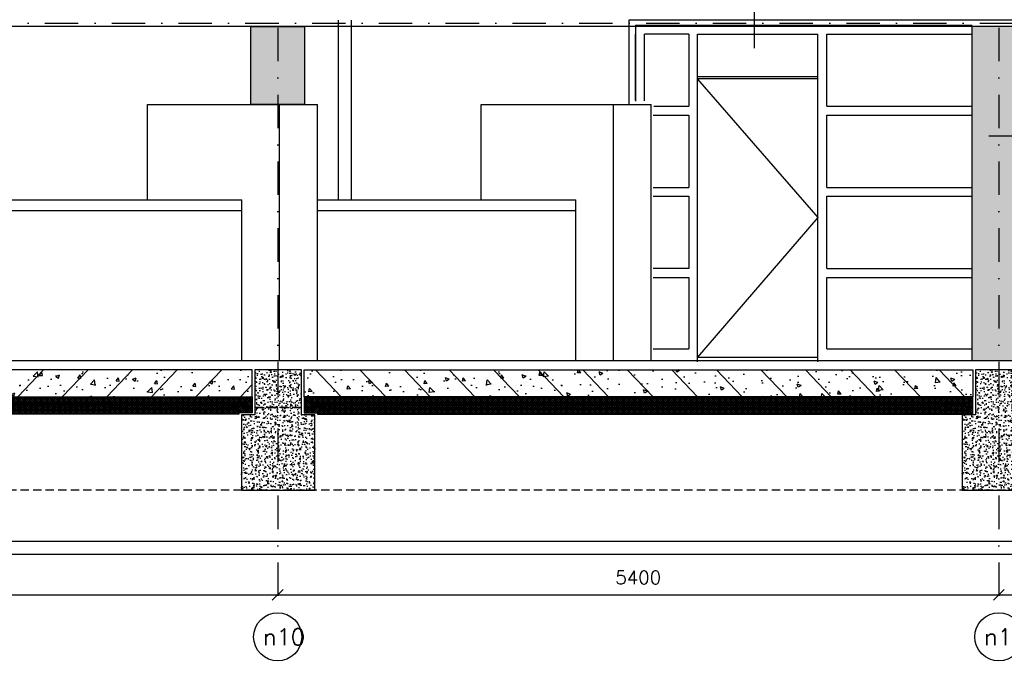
# Model space of a CAD drawing. Extents: x 0 to 317513, y 0 to 193913.
# Tile 69 of 105: x 202091 to 209463, y 148384 to 153200. Entities that reach past the tile are written whole.
import ezdxf
from ezdxf.enums import TextEntityAlignment as Align

# ---------------------------------------------------------------- set-up
doc = ezdxf.new("R2010")
doc.units = 0
doc.header["$LTSCALE"] = 20
doc.header["$MEASUREMENT"] = 0
doc.header["$PDSIZE"] = -1
for name, pattern in [('DASHDOT', [25, 12.5, -6.25, 0, -6.25]), ('DASHED2', [0.375, 0.25, -0.125]), ('DD1', [2.66667, 1.66667, -0.5, 0, -0.5]), ('HIDDEN2', [4.6875, 3.125, -1.5625])]:
    doc.linetypes.add(name, pattern=pattern)
doc.layers.get('0').update_dxf_attribs({"linetype": 'CONTINUOUS'})
doc.layers.get('DEFPOINTS').update_dxf_attribs({"linetype": 'CONTINUOUS'})
for name, color, linetype in [('_DETAILNUMMERS', 4, 'CONTINUOUS'), ('A--01A1_ACEER', 1, 'CONTINUOUS'), ('A--A23--_F--3-', 9, 'CONTINUOUS'), ('A--L$7A3-_STRAMIEN', 3, 'CONTINUOUS'), ('A--L13D2_VLOEREN', 2, 'CONTINUOUS'), ('A--L21--_F-23-', 4, 'CONTINUOUS'), ('A--L22D1_BINNENWAND', 1, 'CONTINUOUS'), ('A--L23--', 7, 'CONTINUOUS'), ('A--L28D1_KONSTRUKTIES', 1, 'CONTINUOUS'), ('A--L28DC1_KONSTRUKTIES', 1, 'HIDDEN2'), ('A--L31--', 2, 'CONTINUOUS'), ('A--L31--_F123--A1-BINNENKOZ', 1, 'CONTINUOUS'), ('A--L31--_F123--A7-BINNENKOZ', 7, 'CONTINUOUS'), ('A--L31--_F123--C1-BINNENKOZ', 1, 'DASHED2'), ('A--M$1A-_F123-', 1, 'CONTINUOUS'), ('A--T$7A-_STRAMIEN', 2, 'CONTINUOUS'), ('A--T01A-25_TEKST', 2, 'CONTINUOUS'), ('KOZIJNEN', 2, 'CONTINUOUS'), ('RASTER4', 45, 'CONTINUOUS'), ('STRAMIEN', 8, 'DD1'), ('Z', 7, 'CONTINUOUS')]:
    doc.layers.add(name, color=color, linetype=linetype)
doc.styles.add('ALFA-0_25', font='ROMANS')
doc.styles.add('HIEMSTRA', font='romans.shx')
doc.dimstyles.get("Standard").update_dxf_attribs({"dimscale": 40, "dimtxt": 2.5, "dimasz": 2, "dimexe": 0.3, "dimexo": 0.3, "dimgap": 2, "dimtad": 1, "dimdec": 0, "dimzin": 0, "dimdsep": 46, "dimtxsty": 'HIEMSTRA', "dimblk1": 'OBLIQUE', "dimblk2": 'OBLIQUE', "dimsah": 1, "dimcen": 0.09, "dimdle": 0.3, "dimclrd": 1, "dimclre": 1, "dimclrt": 3, "dimadec": 0, "dimazin": 0, "dimtfac": 1, "dimtdec": 4, "dimtix": 1, "dimtmove": 2, "dimatfit": 3, "dimldrblk": 'OBLIQUE', "dimfxl": 0, "dimtvp": 625, "dimtolj": 1, "dimtzin": 0, "dimarcsym": 0})

# ---------------------------------------------------------------- blocks, each defined once
blk = doc.blocks.new('_OBLIQUE')
at = {"color": 0, "linetype": 'ByBlock'}
blk.add_line((-0.5, -0.5), (0.5, 0.5), dxfattribs=at)
blk = doc.blocks.new('*D488')
at = {"layer": 'A--M$1A-_F123-', "color": 1, "lineweight": -2}
for p, q in [((209422.3, 148908.4), (209422.3, 148896.4)), ((209422.3, 148896.4), (214822.3, 148896.4)), ((214822.3, 148908.4), (214822.3, 148896.4))]:
    blk.add_line(p, q, dxfattribs=at)
at = {"layer": 'DEFPOINTS', "color": 0}
for p in [(209422.3, 148896.4), (214822.3, 148896.4), (214822.3, 148896.4)]:
    blk.add_point(p, dxfattribs=at)
at = {"layer": 'A--M$1A-_F123-', "color": 1, "lineweight": -2, "xscale": 80, "yscale": 80, "zscale": 80, "rotation": 180}
blk.add_blockref('_OBLIQUE', (209422.3, 148896.4), dxfattribs=at)
at = {"layer": 'A--M$1A-_F123-', "color": 1, "lineweight": -2, "xscale": 80, "yscale": 80, "zscale": 80}
blk.add_blockref('_OBLIQUE', (214822.3, 148896.4), dxfattribs=at)
at = {"layer": 'A--M$1A-_F123-', "color": 3, "insert": (212122.3, 149026.4), "char_height": 100, "attachment_point": 5, "style": 'HIEMSTRA'}
blk.add_mtext('\\A1;5400', dxfattribs=at)
blk = doc.blocks.new('*D489')
at = {"layer": 'A--M$1A-_F123-', "color": 1, "lineweight": -2}
for p, q in [((204022.3, 148908.4), (204022.3, 148896.4)), ((204022.3, 148896.4), (209422.3, 148896.4)), ((209422.3, 148908.4), (209422.3, 148896.4))]:
    blk.add_line(p, q, dxfattribs=at)
at = {"layer": 'DEFPOINTS', "color": 0}
for p in [(204022.3, 148896.4), (209422.3, 148896.4), (209422.3, 148896.4)]:
    blk.add_point(p, dxfattribs=at)
at = {"layer": 'A--M$1A-_F123-', "color": 1, "lineweight": -2, "xscale": 80, "yscale": 80, "zscale": 80, "rotation": 180}
blk.add_blockref('_OBLIQUE', (204022.3, 148896.4), dxfattribs=at)
at = {"layer": 'A--M$1A-_F123-', "color": 1, "lineweight": -2, "xscale": 80, "yscale": 80, "zscale": 80}
blk.add_blockref('_OBLIQUE', (209422.3, 148896.4), dxfattribs=at)
at = {"layer": 'A--M$1A-_F123-', "color": 3, "insert": (206722.3, 149026.4), "char_height": 100, "attachment_point": 5, "style": 'HIEMSTRA'}
blk.add_mtext('\\A1;5400', dxfattribs=at)
blk = doc.blocks.new('*D490')
at = {"layer": 'A--M$1A-_F123-', "color": 1, "lineweight": -2}
for p, q in [((198622.3, 148908.4), (198622.3, 148896.4)), ((198622.3, 148896.4), (204022.3, 148896.4)), ((204022.3, 148908.4), (204022.3, 148896.4))]:
    blk.add_line(p, q, dxfattribs=at)
at = {"layer": 'DEFPOINTS', "color": 0}
for p in [(198622.3, 148896.4), (204022.3, 148896.4), (204022.3, 148896.4)]:
    blk.add_point(p, dxfattribs=at)
at = {"layer": 'A--M$1A-_F123-', "color": 1, "lineweight": -2, "xscale": 80, "yscale": 80, "zscale": 80, "rotation": 180}
blk.add_blockref('_OBLIQUE', (198622.3, 148896.4), dxfattribs=at)
at = {"layer": 'A--M$1A-_F123-', "color": 1, "lineweight": -2, "xscale": 80, "yscale": 80, "zscale": 80}
blk.add_blockref('_OBLIQUE', (204022.3, 148896.4), dxfattribs=at)
at = {"layer": 'A--M$1A-_F123-', "color": 3, "insert": (201322.3, 149026.4), "char_height": 100, "attachment_point": 5, "style": 'HIEMSTRA'}
blk.add_mtext('\\A1;5400', dxfattribs=at)

msp = doc.modelspace()

# ---------------------------------------------------------------- hatches: boundary and pattern name
at = {"layer": 'A--A23--_F--3-'}
h = msp.add_hatch(dxfattribs=at)
h.set_pattern_fill('ALFABET', color=256, scale=40, angle=1, style=0, pattern_type=2)
h.set_pattern_definition([(46, (180977.25, 152024.9), (-172.6416, 166.718), []), (51, (180977.25, 152024.9), (287.2984, -20.0899), [30, -330]), (356, (180977.25, 152024.9), (-60.743, 299.8624), [24, -264]), (101.4514, (181001.2, 152023.23), (226.5556, 279.7724), [25.496, -280.457]), (47.1842, (180975.86, 152104.9), (427.987, -58.747), [45, -495]), (97.6356, (181011.52, 152100), (367.008, 396.113), [38.244, -420.685]), (352.1842, (180975.86, 152104.9), (367.0076, 396.113), [36, -396]), (22, (181016.2, 152085.6), (241.5371, -156.856), [30, -330]), (327, (181016.2, 152085.6), (92.249, 291.7144), [24, -264]), (72.4514, (181036.33, 152072.52), (333.7863, 134.858), [25.496, -280.457]), (38.5, (180977.25, 152024.9), (2.5393, 133.22215), [0, -260.8, 0, -268, 0, -265]), (8.5, (180977.25, 152024.9), (102.4584, 159.5771), [0, -152.8, 0, -254.8, 0, -101]), (328.5, (180888.07, 152023.34), (213.6539, -5.294), [0, -100, 0, -312, 0, -414]), (318.5, (180848.07, 152022.65), (232.5401, 44.1071), [0, -130, 0, -207.2, 0, -294]), (318.5, (180848.07, 152022.65), (232.5401, 44.1071), [0, -130, 0, -207.2, 0, -294])])
h.paths.add_polyline_path([(198817.3, 150379.3), (203830.9, 150379.3), (203830.9, 150579.3), (198817.3, 150579.3)])
h = msp.add_hatch(dxfattribs=at)
h.set_pattern_fill('AR-CONC', color=256, scale=10, style=0, pattern_type=2)
h.set_pattern_definition([(130, (379539.686, 58203.424), (-71.726018, -6.275213), [7.5, -82.5]), (185, (379539.686, 58203.424), (13.875133, 75.219213), [6, -66]), (79.5486, (379533.71, 58202.9), (-57.850938, 68.943954), [6.37402, -70.11421]), (133.8158, (379539.69, 58223.42), (-106.724105, -16.5519), [11.25, -123.75]), (83.3644, (379530.79, 58222.04), (-93.46627, 97.411787), [9.56103, -105.1713]), (188.8158, (379539.69, 58223.42), (-93.466195, 97.41186), [9, -99]), (159, (379529.686, 58218.424), (-59.690705, -40.261889), [7.5, -82.5]), (214, (379529.686, 58218.424), (-24.331533, 72.515005), [6, -66]), (108.5486, (379524.71, 58215.07), (-84.022263, 32.25305), [6.37402, -70.11421]), (142.5, (379539.686, 58203.424), (-1.2159855, 33.2893854), [0, -65.2, 0, -67, 0, -66.25]), (172.5, (379539.686, 58203.424), (-26.306954, 39.441171), [0, -38.2, 0, -63.7, 0, -25.25]), (212.5, (379561.986, 58203.424), (-53.3822436, -2.255487), [0, -25, 0, -78, 0, -103.5]), (222.5, (379571.986, 58203.424), (-58.318617, 10.010498), [0, -32.5, 0, -51.8, 0, -73.5])])
h.paths.add_polyline_path([(204200.9, 150579.3), (203850.9, 150579.3), (203850.9, 150244.3), (203750.9, 150244.3), (203750.9, 149679.3), (204300.9, 149679.3), (204300.9, 150244.3), (204200.9, 150244.3)])
h = msp.add_hatch(dxfattribs=at)
h.set_pattern_fill('ALFABET', color=256, scale=40, angle=1, style=0, pattern_type=2)
h.set_pattern_definition([(134, (227263.93, 152024.9), (172.6416, 166.718), []), (129, (227263.93, 152024.9), (-287.2984, -20.0899), [30, -330]), (184, (227263.93, 152024.9), (60.743, 299.8624), [24, -264]), (78.5486, (227240, 152023.23), (-226.5556, 279.7724), [25.496, -280.457]), (132.8158, (227265.32, 152104.9), (-427.987, -58.747), [45, -495]), (82.3644, (227229.66, 152100), (-367.008, 396.113), [38.244, -420.685]), (187.8158, (227265.32, 152104.9), (-367.0076, 396.113), [36, -396]), (158, (227224.98, 152085.6), (-241.5371, -156.856), [30, -330]), (213, (227224.98, 152085.6), (-92.249, 291.7144), [24, -264]), (107.5486, (227204.85, 152072.52), (-333.7863, 134.858), [25.496, -280.457]), (141.5, (227263.93, 152024.9), (-2.5393, 133.22215), [0, -260.8, 0, -268, 0, -265]), (171.5, (227263.93, 152024.9), (-102.4584, 159.5771), [0, -152.8, 0, -254.8, 0, -101]), (211.5, (227353.11, 152023.34), (-213.6539, -5.294), [0, -100, 0, -312, 0, -414]), (221.5, (227393.1, 152022.65), (-232.5401, 44.1071), [0, -130, 0, -207.2, 0, -294]), (221.5, (227393.1, 152022.65), (-232.5401, 44.1071), [0, -130, 0, -207.2, 0, -294])])
h.paths.add_polyline_path([(209227.3, 150379.3), (204220.9, 150379.3), (204220.9, 150579.3), (209227.3, 150579.3)])
h = msp.add_hatch(dxfattribs=at)
h.set_pattern_fill('AR-CONC', color=256, scale=10, style=0, pattern_type=2)
h.set_pattern_definition([(130, (384939.686, 58203.424), (-71.726018, -6.275213), [7.5, -82.5]), (185, (384939.686, 58203.424), (13.875133, 75.219213), [6, -66]), (79.5486, (384933.71, 58202.9), (-57.850938, 68.943954), [6.37402, -70.11421]), (133.8158, (384939.69, 58223.42), (-106.724105, -16.5519), [11.25, -123.75]), (83.3644, (384930.79, 58222.04), (-93.46627, 97.411787), [9.56103, -105.1713]), (188.8158, (384939.69, 58223.42), (-93.466195, 97.41186), [9, -99]), (159, (384929.686, 58218.424), (-59.690705, -40.261889), [7.5, -82.5]), (214, (384929.686, 58218.424), (-24.331533, 72.515005), [6, -66]), (108.5486, (384924.71, 58215.07), (-84.022263, 32.25305), [6.37402, -70.11421]), (142.5, (384939.686, 58203.424), (-1.2159855, 33.2893854), [0, -65.2, 0, -67, 0, -66.25]), (172.5, (384939.686, 58203.424), (-26.306954, 39.441171), [0, -38.2, 0, -63.7, 0, -25.25]), (212.5, (384961.986, 58203.424), (-53.3822436, -2.255487), [0, -25, 0, -78, 0, -103.5]), (222.5, (384971.986, 58203.424), (-58.318617, 10.010498), [0, -32.5, 0, -51.8, 0, -73.5])])
h.paths.add_polyline_path([(209597.3, 150579.3), (209247.3, 150579.3), (209247.3, 150244.3), (209147.3, 150244.3), (209147.3, 149679.3), (209697.3, 149679.3), (209697.3, 150244.3), (209597.3, 150244.3)])
h = msp.add_hatch(dxfattribs=at)
h.set_pattern_fill('ALFAKRS', color=256, scale=10, style=0, pattern_type=2)
h.set_pattern_definition([(45, (134505.011, 58213.424), (-7.0710678, 7.0710678), []), (135, (134505.011, 58213.424), (-7.0710678, -7.0710678), [])])
h.paths.add_polyline_path([(203730.9, 150247.3), (198817.3, 150247.3), (198817.3, 150379.3), (203830.9, 150379.3), (203830.9, 150259.3), (203730.9, 150259.3)])
h = msp.add_hatch(dxfattribs=at)
h.set_pattern_fill('ALFAKRS', color=256, scale=10, style=0, pattern_type=2)
h.set_pattern_definition([(135, (273736.169, 58213.424), (7.0710678, 7.0710678), []), (45, (273736.169, 58213.424), (7.0710678, -7.0710678), [])])
h.paths.add_polyline_path([(204320.9, 150247.3), (209227.3, 150247.3), (209227.3, 150379.3), (204220.9, 150379.3), (204220.9, 150259.3), (204320.9, 150259.3)])
at = {"layer": 'RASTER4'}
msp.add_hatch(color=256, dxfattribs=at).paths.add_polyline_path([(203822.3, 153148.9), (204222.3, 153148.9), (204222.3, 152566.7), (203822.3, 152566.7)])
h = msp.add_hatch(color=256, dxfattribs=at)
h.paths.add_polyline_path([(209422.3, 152329.9), (209622.3, 152329.9), (209622.3, 153149.3), (209422.3, 153149.3)])
h.paths.add_polyline_path([(209422.3, 153149.3), (209222.3, 153149.3), (209222.3, 150649.3), (209422.3, 150649.3)])
h.paths.add_polyline_path([(209622.3, 152329.9), (209422.3, 152329.9), (209422.3, 150649.3), (209622.3, 150649.3)])

# ---------------------------------------------------------------- linework, layer by layer
for p, q in [((203046.9, 152565.9), (204319.6, 152565.9)), ((203046.9, 151853.1), (203046.9, 152565.9)), ((204036.8, 150649.3), (204036.8, 152565.9)), ((204319.6, 150649.3), (204319.6, 152565.9)), ((205546.9, 152565.9), (206819.6, 152565.9)), ((205546.9, 151853.1), (205546.9, 152565.9)), ((206536.8, 150647.7), (206536.8, 152565.9)), ((206819.6, 150647.7), (206819.6, 152565.9)), ((201818.6, 151853.1), (203753.9, 151853.1)), ((203753.9, 150649.3), (203753.9, 151853.1)), ((204319.6, 151853.1), (206253.9, 151853.1)), ((206253.9, 150649.3), (206253.9, 151853.1)), ((201818.6, 151773.1), (203753.9, 151773.1)), ((204319.6, 151773.1), (206253.9, 151773.1)), ((208133.8, 150736.3), (209222.3, 150736.3)), ((203167.5, 150649.3), (207927.3, 150649.3))]:
    msp.add_line(p, q)
at = {"layer": '_DETAILNUMMERS'}
msp.add_line((207589.1, 153389.7), (207589.1, 152988.7), dxfattribs=at)
at = {"layer": 'A--01A1_ACEER'}
for p, q in [((216881.2, 153149.3), (184870, 153149.3)), ((206655.4, 152565.9), (206655.4, 153200.2))]:
    msp.add_line(p, q, dxfattribs=at)
msp.add_lwpolyline([(203822.3, 153148.9), (204222.3, 153148.9), (204222.3, 152566.7), (203822.3, 152566.7)], close=True, dxfattribs=at)
at = {"layer": 'A--L$7A3-_STRAMIEN', "linetype": 'Continuous'}
for centre in [(204022.3, 148581.7), (209422.3, 148581.7)]:
    msp.add_ellipse(centre, major_axis=(127.3, 127.3), ratio=1, dxfattribs=at)
at = {"layer": 'A--L13D2_VLOEREN'}
msp.add_line((169272.3, 150649.3), (216665.3, 150649.3), dxfattribs=at)
at = {"layer": 'A--L21--_F-23-', "linetype": 'Continuous'}
for points in [[(198817.3, 150379.3), (203830.9, 150379.3), (203830.9, 150579.3), (198817.3, 150579.3)], [(204200.9, 150579.3), (203850.9, 150579.3), (203850.9, 150244.3), (203750.9, 150244.3), (203750.9, 149679.3), (204300.9, 149679.3), (204300.9, 150244.3), (204200.9, 150244.3), (204200.9, 150579.3)], [(209227.3, 150379.3), (204220.9, 150379.3), (204220.9, 150579.3), (209227.3, 150579.3)], [(209597.3, 150579.3), (209247.3, 150579.3), (209247.3, 150244.3), (209147.3, 150244.3), (209147.3, 149679.3), (209697.3, 149679.3), (209697.3, 150244.3), (209597.3, 150244.3), (209597.3, 150579.3)]]:
    msp.add_lwpolyline(points, close=True, dxfattribs=at)
at = {"layer": 'A--L22D1_BINNENWAND'}
for p, q in [((204476.9, 151853.1), (204476.9, 153198.2)), ((204574.9, 151853.1), (204574.9, 153198.1))]:
    msp.add_line(p, q, dxfattribs=at)
at = {"layer": 'A--L23--'}
for points in [[(203730.9, 150247.3), (198817.3, 150247.3), (198817.3, 150379.3), (203830.9, 150379.3), (203830.9, 150259.3), (203730.9, 150259.3), (203730.9, 150247.3)], [(204320.9, 150247.3), (209227.3, 150247.3), (209227.3, 150379.3), (204220.9, 150379.3), (204220.9, 150259.3), (204320.9, 150259.3), (204320.9, 150247.3)]]:
    msp.add_lwpolyline(points, close=True, dxfattribs=at)
at = {"layer": 'A--L28D1_KONSTRUKTIES'}
msp.add_line((209222.3, 150649.3), (209222.3, 153149.3), dxfattribs=at)
at = {"layer": 'A--L28DC1_KONSTRUKTIES'}
for p, q in [((204380.7, 150299.3), (199185.4, 150299.3)), ((203671.2, 150299.3), (209055.8, 150299.3)), ((231972.3, 149679.3), (169722.3, 149679.3))]:
    msp.add_line(p, q, dxfattribs=at)
at = {"layer": 'A--L31--'}
msp.add_lwpolyline([(226300.4, 149199.3), (168947.3, 149199.3), (168947.3, 149299.3), (226300.4, 149299.3)], dxfattribs=at)
at = {"layer": 'A--L31--_F123--A1-BINNENKOZ'}
for p, q in [((207166.8, 152774.3), (208066.8, 152774.3)), ((207166.8, 150674.3), (208066.8, 150674.3))]:
    msp.add_line(p, q, dxfattribs=at)
msp.add_lwpolyline([(207166.8, 152754.3), (208066.8, 151719.3), (207166.8, 150674.3)], dxfattribs=at)
at = {"layer": 'A--L31--_F123--A7-BINNENKOZ'}
for p, q in [((206700.8, 153159.3), (206700.8, 152590.7)), ((206700.8, 152597.2), (206700.8, 153092.3)), ((206767.8, 152594), (206767.8, 153092.3)), ((207166.8, 150639.3), (207166.8, 153092.3)), ((207166.8, 153092.3), (208066.8, 153092.3)), ((208066.8, 150639.3), (208066.8, 153092.3)), ((206838.7, 152552.5), (207099.8, 152552.5)), ((208133.8, 152552.5), (209222.3, 152552.5)), ((206832.8, 152485.5), (207099.8, 152485.5)), ((208133.8, 152485.5), (209222.3, 152485.5)), ((206832.8, 151945.8), (207099.8, 151945.8)), ((206832.8, 151878.8), (207099.8, 151878.8)), ((208133.8, 151945.8), (209222.3, 151945.8)), ((208133.8, 151878.8), (209222.3, 151878.8)), ((208133.8, 151339), (209222.3, 151339)), ((206832.8, 151272), (207099.8, 151272)), ((208133.8, 151272), (209222.3, 151272))]:
    msp.add_line(p, q, dxfattribs=at)
at = {"layer": 'A--L31--_F123--C1-BINNENKOZ'}
msp.add_line((207166.8, 152759.3), (208066.8, 152759.3), dxfattribs=at)
at = {"layer": 'A--T01A-25_TEKST'}
msp.add_line((210689.6, 152329.9), (209347.2, 152329.9), dxfattribs=at)
at = {"layer": 'KOZIJNEN'}
for p, q in [((206655.4, 152565.9), (206655.4, 153200.2)), ((206655.4, 153200.2), (206986.8, 153200.2)), ((206986.8, 153200.2), (216839.1, 153200.2))]:
    msp.add_line(p, q, dxfattribs=at)
at = {"layer": 'STRAMIEN', "linetype": 'DASHDOT'}
for p, q in [((204022.3, 168142.5), (204022.3, 148770)), ((209422.3, 168142.5), (209422.3, 148770)), ((170273.1, 153174.3), (241970.6, 153174.3)), ((165019, 150649.3), (241970.6, 150649.3)), ((208052.5, 149299.3), (241970.6, 149299.3))]:
    msp.add_line(p, q, dxfattribs=at)
at = {"layer": 'Z'}
for p, q in [((206700.8, 153159.3), (209222.3, 153159.3)), ((207099.8, 153092.3), (206767.8, 153092.3)), ((207099.8, 153092.3), (207099.8, 152552.5)), ((208133.8, 152552.5), (208133.8, 153092.3)), ((208133.8, 153092.3), (209222.3, 153092.3)), ((207099.8, 152485.5), (207099.8, 151945.8)), ((208133.8, 151945.8), (208133.8, 152485.5)), ((207099.8, 151878.8), (207099.8, 151339)), ((208133.8, 151339), (208133.8, 151878.8)), ((207099.8, 151339), (206832.8, 151339)), ((207099.8, 151272), (207099.8, 150736.3)), ((208133.8, 150736.3), (208133.8, 151272)), ((206832.8, 150736.3), (207099.8, 150736.3))]:
    msp.add_line(p, q, dxfattribs=at)

# ---------------------------------------------------------------- texts
at = {"layer": 'A--T$7A-_STRAMIEN', "style": 'ALFA-0_25'}
for s, p in [('n10', (204070, 148581.7)), ('n11', (209470, 148581.7))]:
    msp.add_text(s, height=125, dxfattribs=at).set_placement(p, align=Align.MIDDLE_CENTER)

# ---------------------------------------------------------------- dimensions: what is measured, and where the dimension line sits
at = {"layer": 'A--M$1A-_F123-'}
for base, p1, p2, picture, middle in [((204022.3, 148896.4), (198622.3, 148896.4), (204022.3, 148896.4), '*D490', (201322.3, 149026.4)), ((209422.3, 148896.4), (204022.3, 148896.4), (209422.3, 148896.4), '*D489', (206722.3, 149026.4)), ((214822.3, 148896.4), (209422.3, 148896.4), (214822.3, 148896.4), '*D488', (212122.3, 149026.4))]:
    dim = msp.add_linear_dim(base=base, p1=p1, p2=p2, dimstyle='Standard', override={"dimexe": 0, "dimcen": 0, "dimdle": 0, "dimtfac": 0.75, "dimtvp": 1.5}, dxfattribs=at)
    dim.commit()
    dim.dimension.update_dxf_attribs({"geometry": picture, "text_midpoint": middle})

doc.saveas('drawing.dxf')
